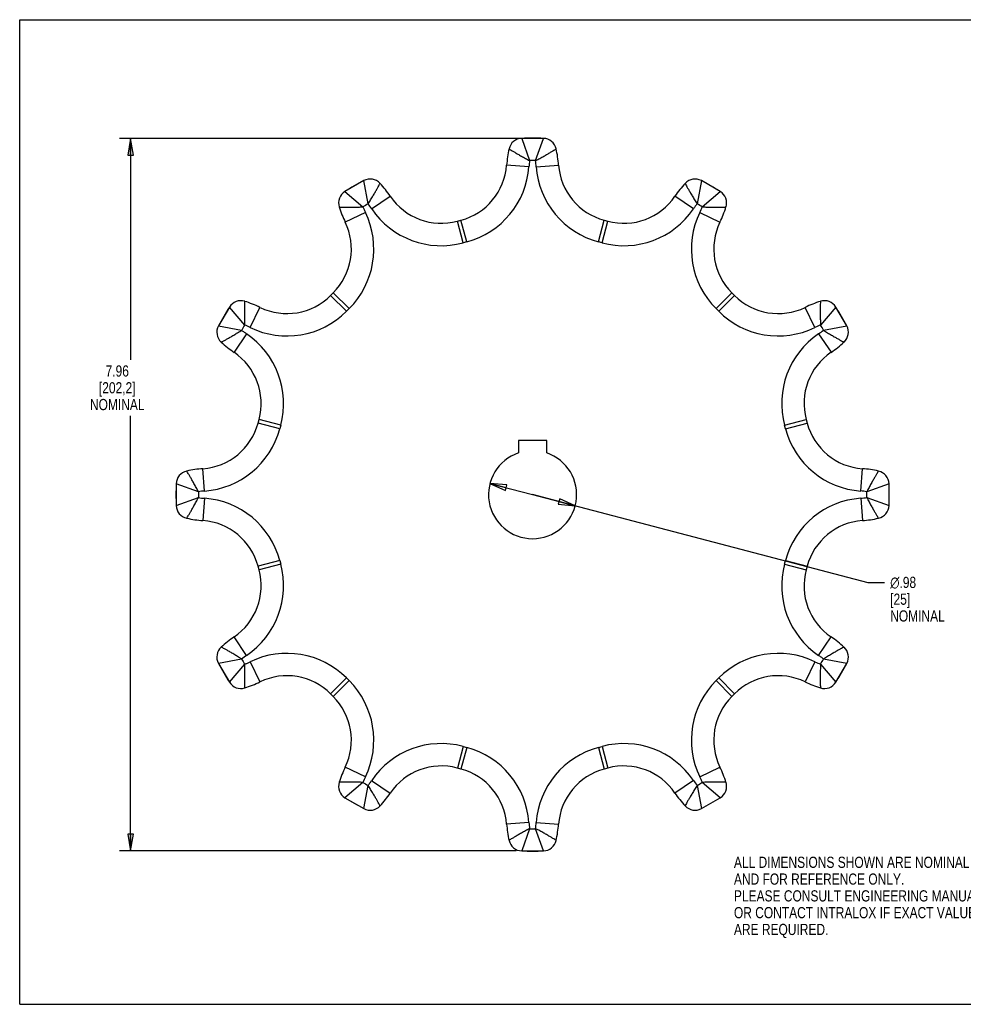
# Model space of a CAD drawing. Header units: inches. Extents: x 0 to 17, y 0 to 11.
# Tile 1 of 2: x 0 to 10.5, y 0 to 11. Entities that reach past the tile are written whole.
import ezdxf

# ---------------------------------------------------------------- set-up
doc = ezdxf.new("R2010")
doc.units = ezdxf.units.IN
doc.header["$LTSCALE"] = 0.935
doc.header["$MEASUREMENT"] = 0
doc.layers.get('0').update_dxf_attribs({"linetype": 'CONTINUOUS'})
doc.layers.add('ALL_FEATURES', color=7, linetype='CONTINUOUS')
doc.styles.get("Standard").update_dxf_attribs({"font": 'txt', "width": 0.8})
doc.styles.add('TEXTSTYLE_1', font='gdt', dxfattribs={"width": 0.8})
doc.dimstyles.new('DIMSTYLE_1', dxfattribs={"dimtxt": 0.125, "dimasz": 0.1875, "dimexe": 0.18, "dimexo": 0.0625, "dimgap": 0.09, "dimtad": 0, "dimtih": 1, "dimtoh": 1, "dimzin": 4, "dimdsep": 46, "dimtxsty": 'STANDARD', "dimblk": 'CLOSED', "dimblk1": 'CLOSED', "dimblk2": 'CLOSED', "dimcen": 0.09, "dimadec": 0, "dimazin": 0, "dimtp": 0.01, "dimtm": 0.01, "dimtfac": 1, "dimtofl": 0, "dimtmove": 0, "dimatfit": 3, "dimldrblk": 'CLOSED', "dimfxl": 1, "dimtolj": 1, "dimtzin": 4, "dimarcsym": 0})
doc.dimstyles.new('DIMSTYLE_2', dxfattribs={"dimtxt": 0.125, "dimasz": 0.1875, "dimexe": 0.18, "dimexo": 0.0625, "dimgap": 0.09, "dimtad": 0, "dimtih": 1, "dimtoh": 1, "dimzin": 4, "dimdsep": 46, "dimtxsty": 'STANDARD', "dimblk": 'CLOSED', "dimblk1": 'CLOSED', "dimblk2": 'CLOSED', "dimcen": 0.09, "dimadec": 0, "dimazin": 0, "dimtp": 0.01, "dimtm": 0.01, "dimtfac": 1, "dimtofl": 0, "dimtmove": 0, "dimatfit": 3, "dimldrblk": 'CLOSED', "dimfxl": 1, "dimtolj": 1, "dimtzin": 4, "dimarcsym": 0})

# ---------------------------------------------------------------- blocks, each defined once
blk = doc.blocks.new('_CLOSED')
at = {"color": 0, "linetype": 'BYBLOCK'}
for p, q in [((0, 0), (-1, 0.167)), ((-1, 0.167), (-1, -0.167)), ((-1, -0.167), (0, 0)), ((-1, 0), (0, 0))]:
    blk.add_line(p, q, dxfattribs=at)
blk = doc.blocks.new('*D0')
at = {"color": 3, "linetype": 'CONTINUOUS'}
for p, q in [((5.786, 9.674), (1.114, 9.674)), ((1.239, 9.674), (1.239, 7.2)), ((1.239, 1.714), (1.239, 6.575)), ((5.543, 1.714), (1.114, 1.714))]:
    blk.add_line(p, q, dxfattribs=at)
at = {"color": 3, "linetype": 'CONTINUOUS', "xscale": 0.1875, "yscale": 0.1875, "zscale": 0.1875}
for p, rotation in [((1.239, 9.674), 90), ((1.239, 1.714), 270)]:
    blk.add_blockref('_CLOSED', p, dxfattribs=dict(at, rotation=rotation))
at = {"color": 3, "linetype": 'CONTINUOUS', "insert": (1.089, 7.138), "char_height": 0.125, "width": 0.7, "attachment_point": 2, "line_spacing_factor": 0.9}
blk.add_mtext('7.96\\P[202,2]\\PNOMINAL', dxfattribs=at)
blk = doc.blocks.new('*D2')
at = {"color": 3, "linetype": 'CONTINUOUS'}
for p, q in [((5.251, 5.819), (5.727, 5.694)), ((6.203, 5.569), (5.727, 5.694)), ((5.727, 5.694), (9.47, 4.713)), ((9.47, 4.713), (9.658, 4.713))]:
    blk.add_line(p, q, dxfattribs=at)
at = {"color": 3, "linetype": 'CONTINUOUS', "xscale": 0.1875, "yscale": 0.1875, "zscale": 0.1875}
for p, rotation in [((5.251, 5.819), 165.3203185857), ((6.203, 5.569), 345.3203185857)]:
    blk.add_blockref('_CLOSED', p, dxfattribs=dict(at, rotation=rotation))
at = {"color": 3, "linetype": 'CONTINUOUS', "insert": (9.72, 4.776), "char_height": 0.125, "width": 0.7, "attachment_point": 1, "line_spacing_factor": 0.9, "style": 'TEXTSTYLE_1'}
blk.add_mtext('{\\Fgdt;n}\\Ftxt;.98\\P[25]\\PNOMINAL', dxfattribs=at)

msp = doc.modelspace()

# ---------------------------------------------------------------- linework, layer by layer
at = {"color": 7, "linetype": 'CONTINUOUS'}
for p, q in [((0, 0), (0, 11)), ((0, 11), (17, 11)), ((5.849, 9.674), (5.605, 9.674)), ((5.605, 9.674), (5.694, 9.426)), ((5.76, 9.426), (5.849, 9.674)), ((5.686, 9.358), (5.437, 9.376)), ((5.768, 9.358), (6.017, 9.376)), ((3.842, 9.202), (3.632, 9.08)), ((3.89, 8.943), (3.842, 9.202)), ((7.612, 9.202), (7.564, 8.943)), ((7.823, 9.08), (7.612, 9.202)), ((3.632, 9.08), (3.832, 8.909)), ((3.93, 8.887), (4.137, 9.028)), ((7.524, 8.887), (7.317, 9.028)), ((7.622, 8.909), (7.823, 9.08)), ((3.86, 8.847), (3.635, 8.738)), ((7.594, 8.847), (7.819, 8.738)), ((4.887, 8.749), (4.927, 8.76)), ((4.951, 8.507), (4.887, 8.749)), ((4.992, 8.518), (4.927, 8.76)), ((6.462, 8.518), (6.527, 8.76)), ((6.503, 8.507), (6.567, 8.749)), ((6.527, 8.76), (6.567, 8.749)), ((4.992, 8.518), (4.951, 8.507)), ((6.503, 8.507), (6.462, 8.518)), ((3.472, 7.919), (3.502, 7.949)), ((3.679, 7.772), (3.502, 7.949)), ((7.776, 7.772), (7.952, 7.949)), ((7.952, 7.949), (7.982, 7.919)), ((3.649, 7.743), (3.472, 7.919)), ((7.805, 7.743), (7.982, 7.919)), ((2.341, 7.789), (2.219, 7.579)), ((2.512, 7.589), (2.341, 7.789)), ((2.574, 7.561), (2.683, 7.786)), ((3.679, 7.772), (3.649, 7.743)), ((7.805, 7.743), (7.776, 7.772)), ((8.88, 7.561), (8.771, 7.786)), ((9.113, 7.789), (8.942, 7.589)), ((9.235, 7.579), (9.113, 7.789)), ((2.219, 7.579), (2.478, 7.531)), ((2.534, 7.491), (2.393, 7.284)), ((8.92, 7.491), (9.061, 7.284)), ((8.976, 7.531), (9.235, 7.579)), ((2.662, 6.494), (2.672, 6.534)), ((2.903, 6.429), (2.662, 6.494)), ((2.914, 6.47), (2.672, 6.534)), ((8.54, 6.47), (8.782, 6.534)), ((8.551, 6.429), (8.793, 6.494)), ((8.782, 6.534), (8.793, 6.494)), ((2.914, 6.47), (2.903, 6.429)), ((8.551, 6.429), (8.54, 6.47)), ((2.063, 5.735), (2.045, 5.984)), ((9.391, 5.735), (9.409, 5.984)), ((1.747, 5.816), (1.747, 5.572)), ((1.995, 5.727), (1.747, 5.816)), ((9.707, 5.816), (9.459, 5.727)), ((9.707, 5.572), (9.707, 5.816)), ((1.747, 5.572), (1.995, 5.661)), ((2.063, 5.653), (2.045, 5.404)), ((9.391, 5.653), (9.409, 5.404)), ((9.459, 5.661), (9.707, 5.572)), ((2.903, 4.959), (2.662, 4.894)), ((2.903, 4.959), (2.914, 4.918)), ((8.54, 4.918), (8.551, 4.959)), ((8.551, 4.959), (8.793, 4.894)), ((2.672, 4.854), (2.662, 4.894)), ((2.914, 4.918), (2.672, 4.854)), ((8.54, 4.918), (8.782, 4.854)), ((8.793, 4.894), (8.782, 4.854)), ((2.534, 3.897), (2.393, 4.104)), ((8.92, 3.897), (9.061, 4.104)), ((2.478, 3.857), (2.219, 3.809)), ((9.235, 3.809), (8.976, 3.857)), ((2.219, 3.809), (2.341, 3.599)), ((2.341, 3.599), (2.512, 3.799)), ((2.574, 3.827), (2.683, 3.602)), ((8.88, 3.827), (8.771, 3.602)), ((8.942, 3.799), (9.113, 3.599)), ((9.113, 3.599), (9.235, 3.809)), ((3.649, 3.646), (3.472, 3.469)), ((3.649, 3.646), (3.679, 3.616)), ((7.776, 3.616), (7.805, 3.646)), ((7.805, 3.646), (7.982, 3.469)), ((3.679, 3.616), (3.502, 3.439)), ((7.776, 3.616), (7.952, 3.439)), ((3.502, 3.439), (3.472, 3.469)), ((7.982, 3.469), (7.952, 3.439)), ((4.951, 2.881), (4.887, 2.639)), ((4.992, 2.87), (4.927, 2.628)), ((4.951, 2.881), (4.992, 2.87)), ((6.462, 2.87), (6.503, 2.881)), ((6.462, 2.87), (6.527, 2.628)), ((6.503, 2.881), (6.567, 2.639)), ((3.86, 2.541), (3.635, 2.65)), ((7.594, 2.541), (7.819, 2.65)), ((4.927, 2.628), (4.887, 2.639)), ((6.567, 2.639), (6.527, 2.628)), ((3.832, 2.479), (3.632, 2.308)), ((3.842, 2.186), (3.89, 2.445)), ((3.93, 2.501), (4.137, 2.36)), ((7.524, 2.501), (7.317, 2.36)), ((7.564, 2.445), (7.612, 2.186)), ((7.823, 2.308), (7.622, 2.479)), ((3.632, 2.308), (3.842, 2.186)), ((7.612, 2.186), (7.823, 2.308)), ((5.686, 2.03), (5.437, 2.012)), ((5.768, 2.03), (6.017, 2.012)), ((5.694, 1.962), (5.605, 1.714)), ((5.849, 1.714), (5.76, 1.962)), ((5.605, 1.714), (5.849, 1.714)), ((0, 0), (17, 0))]:
    msp.add_line(p, q, dxfattribs=at)
for centre, radius, start, end in [((5.61, 9.524), 0.15, 91.7504, 167.4622), ((5.727, 5.694), 3.982, 88.2496, 91.7504), ((5.844, 9.524), 0.15, 12.5378, 88.2496), ((6.684, 9.285), 1.25, 167.4622, 175.8445), ((4.77, 9.285), 1.25, 4.1555, 12.5378), ((4.749, 9.426), 0.69, 285, 355.8445), ((4.749, 9.426), 0.94, 285, 355.8445), ((5.727, 5.694), 3.732, 89.4876, 90.511), ((4.77, 9.285), 1, 4.1555, 8.0728), ((6.705, 9.426), 0.94, 184.1555, 255), ((6.705, 9.426), 0.69, 184.1555, 255), ((5.727, 5.694), 3.982, 118.2496, 121.7504), ((3.913, 9.07), 0.15, 42.5378, 118.2496), ((3.103, 8.326), 1.25, 34.1555, 42.5378), ((8.351, 8.326), 1.25, 137.4622, 145.8445), ((7.541, 9.07), 0.15, 61.7504, 137.4622), ((5.727, 5.694), 3.982, 58.2496, 61.7504), ((3.711, 8.953), 0.15, 121.7504, 197.4622), ((4.708, 9.415), 0.69, 214.1555, 285), ((6.746, 9.415), 0.69, 255, 325.8445), ((7.744, 8.953), 0.15, 342.5378, 58.2496), ((5.727, 5.694), 3.732, 119.4876, 120.511), ((3.103, 8.326), 1, 34.1555, 38.0728), ((5.727, 5.694), 3.732, 59.4876, 60.511), ((4.76, 9.283), 1.25, 197.4622, 205.8445), ((3.014, 8.437), 0.94, 315, 25.8445), ((4.708, 9.415), 0.94, 214.1555, 285), ((6.746, 9.415), 0.94, 255, 325.8445), ((8.44, 8.437), 0.94, 154.1555, 225), ((6.694, 9.283), 1, 334.1555, 338.0728), ((6.694, 9.283), 1.25, 334.1555, 342.5378), ((3.014, 8.437), 0.69, 315, 25.8445), ((8.44, 8.437), 0.69, 154.1555, 225), ((2.469, 7.711), 0.15, 72.5378, 148.2496), ((2.138, 6.661), 1.25, 64.1555, 72.5378), ((2.984, 8.407), 0.69, 244.1555, 315), ((8.47, 8.407), 0.69, 225, 295.8445), ((9.316, 6.661), 1.25, 107.4622, 115.8445), ((8.986, 7.711), 0.15, 31.7504, 107.4622), ((5.727, 5.694), 3.982, 148.2496, 151.7504), ((2.984, 8.407), 0.94, 244.1555, 315), ((8.47, 8.407), 0.94, 225, 295.8445), ((5.727, 5.694), 3.982, 28.2496, 31.7504), ((2.351, 7.508), 0.15, 151.7504, 227.4622), ((5.727, 5.694), 3.732, 149.4876, 150.511), ((2.138, 6.661), 1, 64.1555, 68.0728), ((2.006, 6.713), 0.94, 345, 55.8445), ((9.448, 6.713), 0.94, 124.1555, 195), ((8.359, 8.318), 1, 304.1555, 308.0728), ((5.727, 5.694), 3.732, 29.4876, 30.511), ((9.103, 7.508), 0.15, 312.5378, 28.2496), ((3.095, 8.318), 1.25, 227.4622, 235.8445), ((8.359, 8.318), 1.25, 304.1555, 312.5378), ((2.006, 6.713), 0.69, 345, 55.8445), ((9.448, 6.713), 0.69, 124.1555, 195), ((1.995, 6.672), 0.69, 274.1555, 345), ((9.459, 6.672), 0.69, 195, 265.8445), ((1.995, 6.672), 0.94, 274.1555, 345), ((9.459, 6.672), 0.94, 195, 265.8445), ((1.897, 5.811), 0.15, 102.5378, 178.2496), ((2.136, 4.737), 1.25, 94.1555, 102.5378), ((9.319, 4.737), 1.25, 77.4622, 85.8445), ((9.557, 5.811), 0.15, 1.7504, 77.4622), ((5.727, 5.694), 3.982, 178.2496, 181.7504), ((2.136, 4.737), 1, 94.1555, 98.0728), ((5.727, 5.694), 3.732, 179.4876, 180.511), ((5.727, 5.694), 3.732, 359.4876, 0.511), ((5.727, 5.694), 3.982, 358.2496, 1.7504), ((1.995, 4.716), 0.94, 15, 85.8445), ((9.459, 4.716), 0.94, 94.1555, 165), ((9.319, 6.651), 1, 274.1555, 278.0728), ((1.897, 5.577), 0.15, 181.7504, 257.4622), ((9.557, 5.577), 0.15, 282.5378, 358.2496), ((2.136, 6.651), 1.25, 257.4622, 265.8445), ((1.995, 4.716), 0.69, 15, 85.8445), ((9.459, 4.716), 0.69, 94.1555, 165), ((9.319, 6.651), 1.25, 274.1555, 282.5378), ((2.006, 4.675), 0.69, 304.1555, 15), ((2.006, 4.675), 0.94, 304.1555, 15), ((9.448, 4.675), 0.94, 165, 235.8445), ((9.448, 4.675), 0.69, 165, 235.8445), ((3.095, 3.07), 1.25, 124.1555, 132.5378), ((8.359, 3.07), 1.25, 47.4622, 55.8445), ((2.351, 3.88), 0.15, 132.5378, 208.2496), ((9.103, 3.88), 0.15, 331.7504, 47.4622), ((3.095, 3.07), 1, 124.1555, 128.0728), ((5.727, 5.694), 3.732, 209.4876, 210.511), ((2.984, 2.981), 0.94, 45, 115.8445), ((8.47, 2.981), 0.94, 64.1555, 135), ((5.727, 5.694), 3.732, 329.4876, 330.511), ((5.727, 5.694), 3.982, 208.2496, 211.7504), ((9.316, 4.727), 1, 244.1555, 248.0728), ((5.727, 5.694), 3.982, 328.2496, 331.7504), ((2.984, 2.981), 0.69, 45, 115.8445), ((8.47, 2.981), 0.69, 64.1555, 135), ((2.469, 3.678), 0.15, 211.7504, 287.4622), ((2.138, 4.727), 1.25, 287.4622, 295.8445), ((3.014, 2.951), 0.94, 334.1555, 45), ((8.44, 2.951), 0.94, 135, 205.8445), ((9.316, 4.727), 1.25, 244.1555, 252.5378), ((8.986, 3.678), 0.15, 252.5378, 328.2496), ((3.014, 2.951), 0.69, 334.1555, 45), ((8.44, 2.951), 0.69, 135, 205.8445), ((4.708, 1.973), 0.94, 75, 145.8445), ((4.749, 1.962), 0.94, 4.1555, 75), ((6.705, 1.962), 0.94, 105, 175.8445), ((6.746, 1.973), 0.94, 34.1555, 105), ((4.76, 2.105), 1.25, 154.1555, 162.5378), ((4.708, 1.973), 0.69, 75, 145.8445), ((6.746, 1.973), 0.69, 34.1555, 105), ((6.694, 2.105), 1.25, 17.4622, 25.8445), ((4.76, 2.105), 1, 154.1555, 158.0728), ((4.749, 1.962), 0.69, 4.1555, 75), ((6.705, 1.962), 0.69, 105, 175.8445), ((3.711, 2.435), 0.15, 162.5378, 238.2496), ((5.727, 5.694), 3.732, 239.4876, 240.511), ((8.351, 3.062), 1, 214.1555, 218.0728), ((5.727, 5.694), 3.732, 299.4876, 300.511), ((7.744, 2.435), 0.15, 301.7504, 17.4622), ((3.103, 3.062), 1.25, 317.4622, 325.8445), ((8.351, 3.062), 1.25, 214.1555, 222.5378), ((5.727, 5.694), 3.982, 238.2496, 241.7504), ((3.913, 2.318), 0.15, 241.7504, 317.4622), ((7.541, 2.318), 0.15, 222.5378, 298.2496), ((5.727, 5.694), 3.982, 298.2496, 301.7504), ((6.684, 2.103), 1.25, 184.1555, 192.5378), ((6.684, 2.103), 1, 184.1555, 188.0728), ((4.77, 2.103), 1.25, 347.4622, 355.8445), ((5.727, 5.694), 3.732, 269.4876, 270.511), ((5.61, 1.864), 0.15, 192.5378, 268.2496), ((5.844, 1.864), 0.15, 271.7504, 347.4622), ((5.727, 5.694), 3.982, 268.2496, 271.7504)]:
    msp.add_arc(centre, radius, start, end, dxfattribs=at)
for points, knots in [([(5.464, 9.557), (5.465, 9.556), (5.47, 9.553), (5.482, 9.545), (5.502, 9.533), (5.529, 9.517), (5.564, 9.497), (5.603, 9.474), (5.647, 9.45), (5.678, 9.434), (5.694, 9.426)], [0, 0, 0, 0, 0.017859, 0.071494, 0.160219, 0.281691, 0.432174, 0.606886, 0.798763, 1, 1, 1, 1]), ([(5.76, 9.426), (5.776, 9.434), (5.807, 9.45), (5.851, 9.474), (5.891, 9.497), (5.925, 9.517), (5.952, 9.533), (5.972, 9.545), (5.984, 9.553), (5.989, 9.556), (5.991, 9.557)], [0, 0, 0, 0, 0.200944, 0.392892, 0.567667, 0.718205, 0.839722, 0.92848, 0.982135, 1, 1, 1, 1]), ([(5.694, 9.426), (5.692, 9.415), (5.689, 9.392), (5.687, 9.369), (5.686, 9.358)], [0, 0, 0, 0, 0.500034, 1, 1, 1, 1]), ([(3.89, 8.943), (3.9, 8.958), (3.918, 8.987), (3.944, 9.03), (3.967, 9.069), (3.987, 9.103), (4.002, 9.131), (4.013, 9.152), (4.02, 9.164), (4.023, 9.17), (4.024, 9.171)], [0, 0, 0, 0, 0.200944, 0.392892, 0.567667, 0.718205, 0.839722, 0.92848, 0.982135, 1, 1, 1, 1]), ([(7.43, 9.171), (7.431, 9.17), (7.434, 9.164), (7.441, 9.152), (7.452, 9.131), (7.467, 9.103), (7.487, 9.069), (7.51, 9.03), (7.536, 8.987), (7.555, 8.958), (7.564, 8.943)], [0, 0, 0, 0, 0.017859, 0.071494, 0.160219, 0.281691, 0.432174, 0.606886, 0.798763, 1, 1, 1, 1]), ([(7.564, 8.943), (7.557, 8.934), (7.543, 8.916), (7.53, 8.897), (7.524, 8.887)], [0, 0, 0, 0, 0.500034, 1, 1, 1, 1]), ([(3.567, 8.908), (3.569, 8.908), (3.575, 8.907), (3.59, 8.907), (3.613, 8.906), (3.645, 8.906), (3.684, 8.905), (3.73, 8.906), (3.78, 8.907), (3.815, 8.908), (3.832, 8.909)], [0, 0, 0, 0, 0.017859, 0.071494, 0.160219, 0.281691, 0.432174, 0.606886, 0.798763, 1, 1, 1, 1]), ([(3.832, 8.909), (3.837, 8.899), (3.845, 8.878), (3.855, 8.857), (3.86, 8.847)], [0, 0, 0, 0, 0.500034, 1, 1, 1, 1]), ([(7.622, 8.909), (7.64, 8.908), (7.674, 8.907), (7.724, 8.906), (7.77, 8.905), (7.81, 8.906), (7.841, 8.906), (7.865, 8.907), (7.879, 8.907), (7.885, 8.908), (7.887, 8.908)], [0, 0, 0, 0, 0.200944, 0.392892, 0.567667, 0.718205, 0.839722, 0.92848, 0.982135, 1, 1, 1, 1]), ([(2.512, 7.589), (2.513, 7.607), (2.514, 7.641), (2.515, 7.691), (2.516, 7.737), (2.515, 7.776), (2.515, 7.808), (2.514, 7.832), (2.514, 7.846), (2.514, 7.852), (2.514, 7.854)], [0, 0, 0, 0, 0.200944, 0.392892, 0.567667, 0.718205, 0.839722, 0.92848, 0.982135, 1, 1, 1, 1]), ([(8.941, 7.854), (8.941, 7.852), (8.94, 7.846), (8.94, 7.832), (8.939, 7.808), (8.939, 7.776), (8.938, 7.737), (8.939, 7.691), (8.94, 7.641), (8.941, 7.607), (8.942, 7.589)], [0, 0, 0, 0, 0.017859, 0.071494, 0.160219, 0.281691, 0.432174, 0.606886, 0.798763, 1, 1, 1, 1]), ([(2.25, 7.397), (2.251, 7.398), (2.257, 7.401), (2.269, 7.408), (2.29, 7.419), (2.318, 7.434), (2.352, 7.454), (2.391, 7.477), (2.434, 7.503), (2.464, 7.522), (2.479, 7.531)], [0, 0, 0, 0, 0.017859, 0.071494, 0.160219, 0.281691, 0.432174, 0.606886, 0.798763, 1, 1, 1, 1]), ([(2.479, 7.531), (2.487, 7.524), (2.506, 7.51), (2.524, 7.497), (2.534, 7.491)], [0, 0, 0, 0, 0.500034, 1, 1, 1, 1]), ([(8.942, 7.589), (8.932, 7.585), (8.911, 7.576), (8.89, 7.566), (8.88, 7.561)], [0, 0, 0, 0, 0.500034, 1, 1, 1, 1]), ([(8.976, 7.531), (8.991, 7.521), (9.02, 7.503), (9.063, 7.477), (9.102, 7.454), (9.136, 7.434), (9.164, 7.419), (9.185, 7.408), (9.197, 7.401), (9.203, 7.398), (9.204, 7.397)], [0, 0, 0, 0, 0.200944, 0.392892, 0.567667, 0.718205, 0.839722, 0.92848, 0.982135, 1, 1, 1, 1]), ([(1.995, 5.727), (1.987, 5.743), (1.971, 5.774), (1.947, 5.818), (1.924, 5.858), (1.904, 5.892), (1.888, 5.919), (1.876, 5.939), (1.868, 5.951), (1.865, 5.956), (1.864, 5.958)], [0, 0, 0, 0, 0.200944, 0.392892, 0.567667, 0.718205, 0.839722, 0.92848, 0.982135, 1, 1, 1, 1]), ([(9.59, 5.958), (9.589, 5.956), (9.586, 5.951), (9.578, 5.939), (9.566, 5.919), (9.55, 5.892), (9.53, 5.858), (9.507, 5.818), (9.483, 5.774), (9.467, 5.743), (9.459, 5.727)], [0, 0, 0, 0, 0.017859, 0.071494, 0.160219, 0.281691, 0.432174, 0.606886, 0.798763, 1, 1, 1, 1]), ([(9.459, 5.727), (9.448, 5.729), (9.425, 5.732), (9.402, 5.734), (9.391, 5.735)], [0, 0, 0, 0, 0.500034, 1, 1, 1, 1]), ([(1.864, 5.431), (1.865, 5.432), (1.868, 5.437), (1.876, 5.449), (1.888, 5.469), (1.904, 5.496), (1.924, 5.53), (1.947, 5.57), (1.971, 5.614), (1.987, 5.645), (1.995, 5.661)], [0, 0, 0, 0, 0.017859, 0.071494, 0.160219, 0.281691, 0.432174, 0.606886, 0.798763, 1, 1, 1, 1]), ([(1.995, 5.661), (2.006, 5.659), (2.029, 5.656), (2.052, 5.654), (2.063, 5.653)], [0, 0, 0, 0, 0.500034, 1, 1, 1, 1]), ([(9.459, 5.661), (9.467, 5.645), (9.483, 5.614), (9.507, 5.57), (9.53, 5.53), (9.55, 5.496), (9.566, 5.469), (9.578, 5.449), (9.586, 5.437), (9.589, 5.432), (9.59, 5.431)], [0, 0, 0, 0, 0.200944, 0.392892, 0.567667, 0.718205, 0.839722, 0.92848, 0.982135, 1, 1, 1, 1]), ([(2.478, 3.857), (2.464, 3.867), (2.434, 3.885), (2.391, 3.911), (2.352, 3.934), (2.318, 3.954), (2.29, 3.969), (2.269, 3.98), (2.257, 3.987), (2.251, 3.99), (2.25, 3.991)], [0, 0, 0, 0, 0.200944, 0.392892, 0.567667, 0.718205, 0.839722, 0.92848, 0.982135, 1, 1, 1, 1]), ([(9.204, 3.991), (9.203, 3.99), (9.197, 3.987), (9.185, 3.98), (9.164, 3.969), (9.136, 3.954), (9.102, 3.934), (9.063, 3.911), (9.02, 3.885), (8.991, 3.867), (8.976, 3.857)], [0, 0, 0, 0, 0.017859, 0.071494, 0.160219, 0.281691, 0.432174, 0.606886, 0.798763, 1, 1, 1, 1]), ([(8.976, 3.857), (8.967, 3.864), (8.949, 3.878), (8.93, 3.891), (8.92, 3.897)], [0, 0, 0, 0, 0.500034, 1, 1, 1, 1]), ([(2.512, 3.799), (2.522, 3.804), (2.543, 3.812), (2.564, 3.822), (2.574, 3.827)], [0, 0, 0, 0, 0.500034, 1, 1, 1, 1]), ([(2.514, 3.534), (2.514, 3.536), (2.514, 3.542), (2.514, 3.556), (2.515, 3.58), (2.515, 3.612), (2.516, 3.651), (2.515, 3.697), (2.514, 3.747), (2.513, 3.782), (2.512, 3.799)], [0, 0, 0, 0, 0.017859, 0.071494, 0.160219, 0.281691, 0.432174, 0.606886, 0.798763, 1, 1, 1, 1]), ([(8.942, 3.799), (8.941, 3.781), (8.94, 3.747), (8.939, 3.697), (8.938, 3.651), (8.939, 3.612), (8.939, 3.58), (8.94, 3.556), (8.94, 3.542), (8.941, 3.536), (8.941, 3.534)], [0, 0, 0, 0, 0.200944, 0.392892, 0.567667, 0.718205, 0.839722, 0.92848, 0.982135, 1, 1, 1, 1]), ([(7.622, 2.479), (7.618, 2.489), (7.609, 2.51), (7.599, 2.531), (7.594, 2.541)], [0, 0, 0, 0, 0.500034, 1, 1, 1, 1]), ([(3.832, 2.479), (3.815, 2.48), (3.78, 2.481), (3.73, 2.482), (3.684, 2.483), (3.645, 2.482), (3.613, 2.482), (3.59, 2.481), (3.575, 2.481), (3.569, 2.481), (3.567, 2.48)], [0, 0, 0, 0, 0.200944, 0.392892, 0.567667, 0.718205, 0.839722, 0.92848, 0.982135, 1, 1, 1, 1]), ([(3.89, 2.445), (3.897, 2.454), (3.911, 2.473), (3.924, 2.491), (3.93, 2.501)], [0, 0, 0, 0, 0.500034, 1, 1, 1, 1]), ([(4.024, 2.217), (4.023, 2.218), (4.02, 2.224), (4.013, 2.236), (4.002, 2.257), (3.987, 2.285), (3.967, 2.319), (3.944, 2.358), (3.918, 2.401), (3.9, 2.431), (3.89, 2.445)], [0, 0, 0, 0, 0.017859, 0.071494, 0.160219, 0.281691, 0.432174, 0.606886, 0.798763, 1, 1, 1, 1]), ([(7.564, 2.445), (7.555, 2.43), (7.536, 2.401), (7.51, 2.358), (7.487, 2.319), (7.467, 2.285), (7.452, 2.257), (7.441, 2.236), (7.434, 2.224), (7.431, 2.218), (7.43, 2.217)], [0, 0, 0, 0, 0.200944, 0.392892, 0.567667, 0.718205, 0.839722, 0.92848, 0.982135, 1, 1, 1, 1]), ([(7.887, 2.48), (7.885, 2.481), (7.879, 2.481), (7.865, 2.481), (7.841, 2.482), (7.81, 2.482), (7.77, 2.483), (7.724, 2.482), (7.674, 2.481), (7.64, 2.48), (7.622, 2.479)], [0, 0, 0, 0, 0.017859, 0.071494, 0.160219, 0.281691, 0.432174, 0.606886, 0.798763, 1, 1, 1, 1]), ([(5.76, 1.962), (5.762, 1.973), (5.765, 1.996), (5.767, 2.019), (5.768, 2.03)], [0, 0, 0, 0, 0.500034, 1, 1, 1, 1]), ([(5.694, 1.962), (5.678, 1.954), (5.647, 1.938), (5.603, 1.914), (5.564, 1.891), (5.529, 1.871), (5.502, 1.855), (5.482, 1.843), (5.47, 1.835), (5.465, 1.832), (5.464, 1.831)], [0, 0, 0, 0, 0.200944, 0.392892, 0.567667, 0.718205, 0.839722, 0.92848, 0.982135, 1, 1, 1, 1]), ([(5.991, 1.831), (5.989, 1.832), (5.984, 1.835), (5.972, 1.843), (5.952, 1.855), (5.925, 1.871), (5.891, 1.891), (5.851, 1.914), (5.807, 1.938), (5.776, 1.954), (5.76, 1.962)], [0, 0, 0, 0, 0.017859, 0.071494, 0.160219, 0.281691, 0.432174, 0.606886, 0.798763, 1, 1, 1, 1])]:
    msp.add_open_spline(points, degree=3, knots=knots, dxfattribs=at)
at = {"layer": 'ALL_FEATURES', "color": 7, "linetype": 'CONTINUOUS'}
for p, q in [((5.57, 6.298), (5.57, 6.16)), ((5.885, 6.298), (5.57, 6.298)), ((5.885, 6.16), (5.885, 6.298))]:
    msp.add_line(p, q, dxfattribs=at)
msp.add_arc((5.727, 5.694), 0.492, 108.6703, 71.3297, dxfattribs=at)

# ---------------------------------------------------------------- texts
at = {"color": 3, "linetype": 'CONTINUOUS', "insert": (7.975, 1.649), "char_height": 0.125, "width": 3.5, "attachment_point": 1, "line_spacing_factor": 0.9}
msp.add_mtext('ALL DIMENSIONS SHOWN ARE NOMINAL\\PAND FOR REFERENCE ONLY.\\PPLEASE CONSULT ENGINEERING MANUAL\\POR CONTACT INTRALOX IF EXACT VALUES\\PARE REQUIRED. ', dxfattribs=at)

# ---------------------------------------------------------------- dimensions: what is measured, and where the dimension line sits
at = {"color": 3, "linetype": 'CONTINUOUS'}
dim = msp.add_linear_dim(base=(1.239, 1.714), p1=(5.786, 9.674), p2=(5.543, 1.714), angle=270, text='<>\\PNOMINAL', dimstyle='DIMSTYLE_1', dxfattribs=at)
dim.commit()
dim.dimension.update_dxf_attribs({"geometry": '*D0', "text_midpoint": (1.039, 6.888), "dimtype": 160})
dim = msp.add_diameter_dim_2p(p1=(6.203, 5.569), p2=(5.251, 5.819), text='<>\\PNOMINAL', dimstyle='DIMSTYLE_2', dxfattribs=at)
dim.commit()
dim.dimension.update_dxf_attribs({"geometry": '*D2', "text_midpoint": (10.07, 4.526), "dimtype": 163})

doc.saveas('drawing.dxf')
